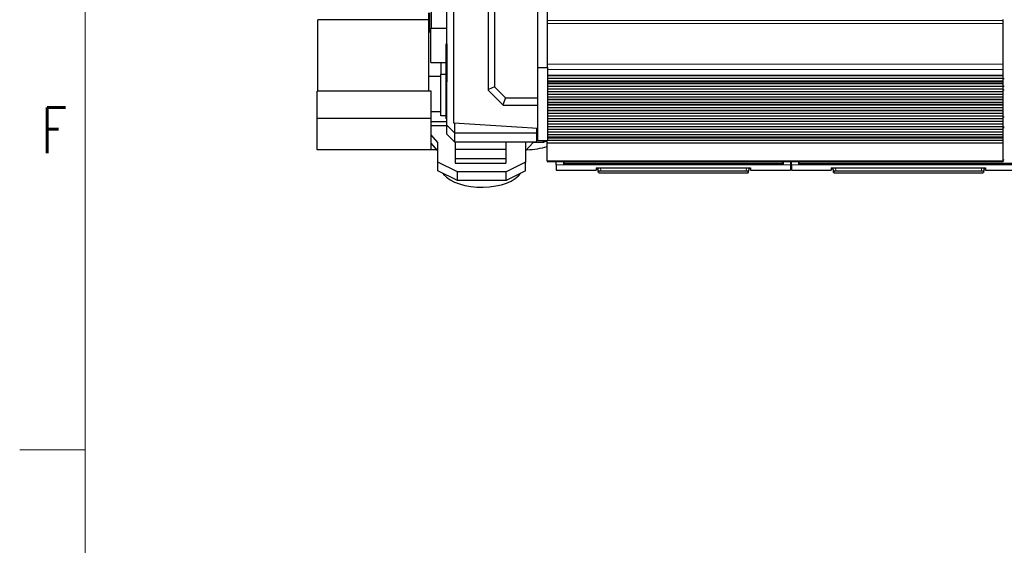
# Model space of a CAD drawing. Header units: inches. Extents: x 0 to 20790, y -12 to 14700.
# Tile 2 of 256: x 0 to 2626, y 3596 to 4997. Entities that reach past the tile are written whole.
import ezdxf

# ---------------------------------------------------------------- set-up
doc = ezdxf.new("R2010")
doc.units = ezdxf.units.IN
doc.layers.add('1', color=7, linetype='Continuous', true_color=0xffffff)
doc.layers.add('210', color=7, linetype='Continuous', true_color=0xffffff)
doc.styles.add('latin_extended', font='simplex.shx')

msp = doc.modelspace()

# ---------------------------------------------------------------- linework, layer by layer
at = {"layer": '1', "color": 2, "linetype": 'Continuous', "lineweight": 25}
for p, q in [((1139.134, 4715.489), (1139.134, 5330.205)), ((1158.134, 4721.327), (1158.134, 5353.484)), ((1250.07, 4811.108), (1250.07, 5269.684)), ((1266.393, 5262.923), (1266.393, 4817.869)), ((1382.134, 4869.327), (1382.134, 5228.074)), ((1407.134, 4869.327), (1407.134, 5207.096)), ((1091.297, 4964.33), (1091.297, 5015.332)), ((1092.953, 5015.332), (1092.953, 4964.33)), ((1098.578, 4974.327), (1098.578, 5024.327)), ((795.134, 4806.327), (795.134, 4996.827)), ((1091.134, 4996.827), (795.134, 4996.827)), ((1091.134, 4806.327), (1091.134, 4996.827)), ((2622.634, 4995.009), (2622.634, 4997.252)), ((2622.634, 4987.031), (2622.634, 4995.009)), ((1091.133, 4964.327), (1096.433, 4964.327)), ((1096.434, 4974.327), (1098.58, 4974.327)), ((1096.434, 4882.327), (1096.434, 4974.327)), ((1098.578, 4974.327), (1139.136, 4974.327)), ((2622.634, 4986.585), (2622.634, 4987.031)), ((2622.634, 4878.204), (2622.634, 4986.585)), ((1136.914, 4932.499), (1138.914, 4932.499)), ((1136.914, 4732.499), (1136.914, 4932.499)), ((1139.134, 4932.499), (1138.914, 4932.499)), ((1138.914, 4932.499), (1138.914, 4831.499)), ((1096.434, 4882.327), (1136.916, 4882.327)), ((1123.134, 4882.327), (1123.134, 4851.327)), ((1382.134, 4674.327), (1382.134, 4869.327)), ((1382.134, 4869.327), (1407.134, 4869.327)), ((1407.134, 4869.327), (1407.134, 4674.327)), ((2622.634, 4864.062), (2622.634, 4878.204)), ((2622.634, 4848.579), (2622.634, 4864.062)), ((1091.133, 4846.327), (1123.134, 4846.327)), ((1123.134, 4740.327), (1123.134, 4851.327)), ((1123.134, 4851.327), (1136.914, 4851.327)), ((1138.914, 4831.499), (1139.134, 4831.499)), ((1407.147, 4848.492), (2622.634, 4848.492)), ((2622.634, 4847.947), (1407.147, 4847.947)), ((2622.634, 4840.424), (1407.147, 4840.424)), ((2622.634, 4840.071), (1407.147, 4840.071)), ((2622.634, 4832.865), (1407.147, 4832.865)), ((2622.634, 4832.859), (1407.147, 4832.859)), ((2622.634, 4848.492), (2622.634, 4848.579)), ((2622.634, 4847.947), (2622.634, 4848.492)), ((2622.634, 4840.424), (2622.634, 4847.947)), ((2622.634, 4840.071), (2622.634, 4840.424)), ((2622.634, 4832.865), (2622.634, 4840.071)), ((2622.634, 4832.859), (2622.634, 4832.865)), ((2622.634, 4830.315), (2622.634, 4832.859)), ((2625.689, 4839.327), (2622.699, 4839.327)), ((793.134, 4733.499), (793.134, 4806.327)), ((1097.134, 4806.327), (793.134, 4806.327)), ((1097.134, 4733.499), (1097.134, 4806.327)), ((1266.393, 4817.869), (1250.07, 4811.108)), ((1250.07, 4808.377), (1250.07, 4811.108)), ((1288.324, 4770.122), (1250.07, 4808.377)), ((1266.393, 4817.869), (1295.885, 4788.377)), ((2622.634, 4826.093), (1407.147, 4826.093)), ((2622.634, 4825.74), (1407.147, 4825.74)), ((2622.634, 4818.669), (1407.147, 4818.669)), ((2622.634, 4811.951), (1407.147, 4811.951)), ((2622.634, 4811.598), (1407.147, 4811.598)), ((2625.634, 4809.327), (2622.632, 4809.327)), ((2622.634, 4830.287), (2622.634, 4830.315)), ((2622.634, 4826.093), (2622.634, 4830.287)), ((2622.634, 4825.74), (2622.634, 4826.093)), ((2622.634, 4818.669), (2622.634, 4825.74)), ((2622.634, 4811.951), (2622.634, 4818.669)), ((2622.634, 4811.598), (2622.634, 4811.951)), ((2622.634, 4804.527), (2622.634, 4811.598)), ((2622.639, 4819.327), (2625.639, 4819.327)), ((1295.885, 4788.377), (1288.324, 4770.122)), ((1295.885, 4788.377), (1382.134, 4788.377)), ((2622.634, 4804.527), (1407.147, 4804.527)), ((2622.634, 4797.809), (1407.147, 4797.809)), ((2622.634, 4797.456), (1407.147, 4797.456)), ((2622.634, 4790.385), (1407.147, 4790.385)), ((2622.634, 4783.667), (1407.147, 4783.667)), ((2622.634, 4783.313), (1407.147, 4783.313)), ((2622.634, 4797.809), (2622.634, 4804.527)), ((2622.634, 4797.456), (2622.634, 4797.809)), ((2622.634, 4790.385), (2622.634, 4797.456)), ((2622.634, 4783.667), (2622.634, 4790.385)), ((2622.634, 4783.313), (2622.634, 4783.667)), ((2622.634, 4776.242), (2622.634, 4783.313)), ((1290.07, 4768.377), (1288.324, 4770.122)), ((1382.134, 4768.377), (1290.07, 4768.377)), ((2622.634, 4776.242), (1407.147, 4776.242)), ((2622.634, 4769.574), (1407.147, 4769.574)), ((2622.634, 4769.22), (1407.147, 4769.22)), ((2622.634, 4762.286), (1407.147, 4762.286)), ((2622.634, 4755.054), (1407.147, 4755.054)), ((1407.147, 4754.918), (2622.634, 4754.918)), ((2622.634, 4754.251), (1407.147, 4754.251)), ((2622.634, 4753.615), (1407.147, 4753.615)), ((2622.634, 4772.049), (2622.634, 4776.242)), ((2622.634, 4772.022), (2622.634, 4772.049)), ((2622.634, 4769.574), (2622.634, 4772.022)), ((2622.634, 4769.22), (2622.634, 4769.574)), ((2622.634, 4762.286), (2622.634, 4769.22)), ((2622.634, 4755.054), (2622.634, 4762.286)), ((2622.634, 4754.918), (2622.634, 4755.054)), ((2622.634, 4754.251), (2622.634, 4754.918)), ((2622.634, 4753.615), (2622.634, 4754.251)), ((2622.634, 4746.544), (2622.634, 4753.615)), ((793.134, 4650.327), (793.134, 4733.499)), ((1097.134, 4733.499), (793.134, 4733.499)), ((1097.134, 4752.082), (1123.134, 4752.082)), ((1097.134, 4650.327), (1097.134, 4733.499)), ((1136.914, 4740.327), (1123.134, 4740.327)), ((1136.914, 4732.499), (1139.136, 4732.499)), ((2622.634, 4746.544), (1407.147, 4746.544)), ((2622.634, 4739.826), (1407.147, 4739.826)), ((2622.634, 4739.473), (1407.147, 4739.473)), ((2622.634, 4732.402), (1407.147, 4732.402)), ((2625.63, 4737.441), (2622.622, 4737.441)), ((2622.634, 4739.826), (2622.634, 4746.544)), ((2622.634, 4739.473), (2622.634, 4739.826)), ((2622.634, 4732.402), (2622.634, 4739.473)), ((2622.634, 4725.684), (2622.634, 4732.402)), ((1097.134, 4725.779), (1139.138, 4725.779)), ((1139.138, 4713.733), (1097.134, 4713.733)), ((1139.134, 4691.489), (1139.134, 4715.489)), ((1159.134, 4695.489), (1139.134, 4715.489)), ((1382.134, 4706.484), (1158.134, 4721.327)), ((1159.134, 4721.262), (1159.134, 4695.489)), ((1379.134, 4695.489), (1379.134, 4706.685)), ((2622.634, 4725.684), (1407.147, 4725.684)), ((2622.634, 4725.331), (1407.147, 4725.331)), ((2622.634, 4718.26), (1407.147, 4718.26)), ((2622.634, 4711.542), (1407.147, 4711.542)), ((2622.634, 4711.189), (1407.147, 4711.189)), ((2622.634, 4704.118), (1407.147, 4704.118)), ((2622.634, 4725.331), (2622.634, 4725.684)), ((2622.634, 4718.26), (2622.634, 4725.331)), ((2622.634, 4711.542), (2622.634, 4718.26)), ((2622.634, 4711.189), (2622.634, 4711.542)), ((2622.634, 4704.118), (2622.634, 4711.189)), ((2622.634, 4697.4), (2622.634, 4704.118)), ((1115.134, 4669.844), (1097.134, 4689.87)), ((1159.134, 4671.489), (1139.134, 4691.489)), ((1159.134, 4695.489), (1159.134, 4671.489)), ((1159.134, 4695.489), (1379.134, 4695.489)), ((1379.134, 4671.489), (1379.134, 4695.489)), ((1382.134, 4691.844), (1379.134, 4691.844)), ((1407.134, 4674.327), (1382.134, 4674.327)), ((1397.134, 4669.327), (1397.134, 4674.327)), ((1406.634, 4667.876), (1406.634, 4674.327)), ((2622.634, 4697.4), (1407.147, 4697.4)), ((2622.634, 4697.046), (1407.147, 4697.046)), ((2622.634, 4689.975), (1407.147, 4689.975)), ((2622.634, 4683.258), (1407.147, 4683.258)), ((2622.634, 4682.904), (1407.147, 4682.904)), ((2622.634, 4674.773), (1407.147, 4674.773)), ((2622.634, 4697.046), (2622.634, 4697.4)), ((2622.634, 4689.975), (2622.634, 4697.046)), ((2622.634, 4683.258), (2622.634, 4689.975)), ((2622.634, 4682.904), (2622.634, 4683.258)), ((2622.634, 4680.63), (2622.634, 4682.904)), ((2622.634, 4674.773), (2622.634, 4680.63)), ((2622.634, 4667.876), (2622.634, 4674.773)), ((1097.134, 4650.327), (793.134, 4650.327)), ((1115.134, 4647.327), (1097.134, 4667.353)), ((1115.134, 4616.844), (1115.134, 4669.844)), ((1159.134, 4671.489), (1379.134, 4671.489)), ((1161.134, 4671.49), (1161.134, 4650.871)), ((1161.134, 4650.871), (1161.134, 4626.285)), ((1296.134, 4650.871), (1161.134, 4650.871)), ((1296.134, 4671.49), (1296.134, 4650.871)), ((1296.134, 4650.871), (1296.134, 4626.285)), ((1350.613, 4671.49), (1349.134, 4669.844)), ((1349.134, 4669.844), (1349.134, 4616.844)), ((1368.908, 4669.327), (1349.134, 4647.327)), ((1368.908, 4669.327), (1368.908, 4671.49)), ((1397.134, 4669.327), (1368.908, 4669.327)), ((1406.634, 4673.493), (1397.134, 4669.327)), ((1406.634, 4620.912), (1406.634, 4667.876)), ((2622.634, 4667.876), (1406.634, 4667.876)), ((2622.634, 4620.912), (2622.634, 4667.876)), ((1296.134, 4626.285), (1161.134, 4626.285)), ((1161.134, 4626.285), (1161.134, 4614.249)), ((1296.134, 4626.285), (1296.134, 4614.249)), ((1115.134, 4594.327), (1115.134, 4616.844)), ((1167.134, 4590.844), (1115.134, 4616.844)), ((1161.134, 4614.249), (1296.134, 4614.249)), ((1349.134, 4616.844), (1297.134, 4590.844)), ((1349.134, 4594.327), (1349.134, 4616.844)), ((1406.634, 4620.912), (1406.634, 4619.178)), ((1406.634, 4619.178), (2622.634, 4619.178)), ((1430.884, 4610.328), (1430.884, 4619.178)), ((1430.884, 4610.328), (1430.884, 4596.091)), ((1430.884, 4596.091), (1536.884, 4596.091)), ((1450.884, 4610.328), (1450.884, 4619.178)), ((2035.884, 4610.328), (1450.884, 4610.328)), ((1451.884, 4614.193), (1451.884, 4619.178)), ((1451.884, 4613.404), (1451.884, 4614.193)), ((1451.884, 4613.404), (2034.884, 4613.404)), ((1536.884, 4601.799), (1536.884, 4596.091)), ((1536.884, 4599.091), (1542.596, 4599.091)), ((1541.884, 4602.296), (1943.884, 4602.296)), ((1542.89, 4593.484), (1542.428, 4602.296)), ((1944.339, 4602.288), (1943.878, 4593.484)), ((1944.172, 4599.091), (1948.884, 4599.091)), ((1948.884, 4601.799), (1948.884, 4596.091)), ((1948.884, 4596.091), (2055.884, 4596.091)), ((2034.884, 4614.193), (2034.884, 4619.178)), ((2034.884, 4613.404), (2034.884, 4614.193)), ((2035.884, 4619.178), (2035.884, 4610.328)), ((2055.884, 4619.178), (2055.884, 4610.328)), ((2055.884, 4610.328), (2055.884, 4596.091)), ((2055.884, 4599.091), (2057.884, 4599.091)), ((2057.884, 4610.328), (2057.884, 4619.178)), ((2057.884, 4610.328), (2057.884, 4596.091)), ((2057.884, 4596.091), (2163.884, 4596.091)), ((2077.884, 4610.328), (2077.884, 4619.178)), ((2662.884, 4610.328), (2077.884, 4610.328)), ((2078.884, 4614.193), (2078.884, 4619.178)), ((2078.884, 4613.404), (2078.884, 4614.193)), ((2078.884, 4613.404), (2661.884, 4613.404)), ((2163.884, 4601.799), (2163.884, 4596.091)), ((2163.884, 4599.091), (2169.596, 4599.091)), ((2168.884, 4602.296), (2570.884, 4602.296)), ((2169.89, 4593.484), (2169.428, 4602.296)), ((2571.339, 4602.288), (2570.878, 4593.484)), ((2571.172, 4599.091), (2575.884, 4599.091)), ((2575.884, 4601.799), (2575.884, 4596.091)), ((2575.884, 4596.091), (2682.884, 4596.091)), ((2622.634, 4620.912), (2622.634, 4619.178)), ((1167.134, 4568.327), (1115.134, 4594.327)), ((1297.134, 4590.844), (1167.134, 4590.844)), ((1167.134, 4568.327), (1167.134, 4590.844)), ((1349.134, 4594.327), (1297.134, 4568.327)), ((1297.134, 4568.327), (1297.134, 4590.844)), ((1543.114, 4589.198), (1542.89, 4593.484)), ((1543.888, 4592.54), (1544.113, 4588.251)), ((1544.113, 4588.251), (1942.655, 4588.251)), ((1942.655, 4588.251), (1942.879, 4592.54)), ((1943.653, 4589.198), (1943.878, 4593.484)), ((2170.114, 4589.198), (2169.89, 4593.484)), ((2170.888, 4592.54), (2171.113, 4588.251)), ((2171.113, 4588.251), (2569.655, 4588.251)), ((2569.655, 4588.251), (2569.879, 4592.54)), ((2570.653, 4589.198), (2570.878, 4593.484)), ((1297.134, 4568.327), (1167.134, 4568.327))]:
    msp.add_line(p, q, dxfattribs=at)
at = {"layer": '1', "color": 110, "linetype": 'Continuous', "lineweight": 13}
for p, q in [((2622.634, 4995.009), (1407.147, 4995.009)), ((2622.634, 4987.031), (1407.147, 4987.031)), ((2622.634, 4986.585), (1407.147, 4986.585)), ((2622.634, 4878.204), (1407.147, 4878.204)), ((2622.634, 4864.062), (1407.147, 4864.062)), ((2622.634, 4848.579), (1407.147, 4848.579)), ((2622.634, 4830.315), (1407.147, 4830.315)), ((2622.634, 4830.287), (1407.147, 4830.287)), ((2622.634, 4772.049), (1407.147, 4772.049)), ((2622.634, 4772.022), (1407.147, 4772.022)), ((2625.63, 4736.787), (2622.622, 4736.787)), ((2625.63, 4711.313), (2622.622, 4711.313)), ((2625.63, 4708.967), (2622.622, 4708.967)), ((2622.634, 4680.63), (1407.147, 4680.63)), ((2625.629, 4623.161), (2622.632, 4623.161)), ((2622.634, 4620.912), (1406.634, 4620.912)), ((1450.884, 4610.328), (1430.884, 4610.328)), ((1451.889, 4618.204), (1450.884, 4618.204)), ((1548.919, 4602.296), (1549.356, 4593.965)), ((1937.412, 4593.965), (1937.849, 4602.296)), ((2035.884, 4618.204), (2034.878, 4618.204)), ((2055.884, 4610.328), (2035.884, 4610.328)), ((2057.884, 4618.204), (2055.884, 4618.204)), ((2077.884, 4610.328), (2057.884, 4610.328)), ((2078.889, 4618.204), (2077.884, 4618.204)), ((2175.919, 4602.296), (2176.356, 4593.965)), ((2564.412, 4593.965), (2564.849, 4602.296)), ((1549.356, 4593.965), (1549.356, 4593.021)), ((1549.356, 4593.965), (1937.412, 4593.965)), ((1937.412, 4593.021), (1549.356, 4593.021)), ((1937.412, 4593.965), (1937.412, 4593.021)), ((2176.356, 4593.965), (2176.356, 4593.021)), ((2176.356, 4593.965), (2564.412, 4593.965)), ((2564.412, 4593.021), (2176.356, 4593.021)), ((2564.412, 4593.965), (2564.412, 4593.021))]:
    msp.add_line(p, q, dxfattribs=at)
at = {"layer": '1', "color": 2, "linetype": 'Continuous', "lineweight": 25}
for centre, start_param, end_param in [((1117.134, 4705.275), 1.3879949, 1.52818848), ((1347.134, 4705.275), 1.61350235, 2.14236984), ((1232.134, 4605.275), 0.31818443, 0.39269908), ((1232.134, 4605.275), 0.39269908, 2.82340822)]:
    msp.add_ellipse(centre, major_axis=(-110, 0), ratio=0.5, start_param=start_param, end_param=end_param, dxfattribs=at)
at = {"layer": '1', "color": 110, "linetype": 'Continuous', "lineweight": 13}
for centre, major_axis, start_param, end_param in [((1543.888, 4593.536), (-0.999, -0.052), 0, 1.51862377), ((1942.879, 4593.536), (0.999, -0.052), 4.76456153, 6.2831853), ((2170.888, 4593.536), (0.999, 0.052), 3.14159265, 4.66021642), ((2569.879, 4593.536), (-0.999, 0.052), 1.62296888, 3.14159265)]:
    msp.add_ellipse(centre, major_axis=major_axis, ratio=0.99641591, start_param=start_param, end_param=end_param, dxfattribs=at)
at = {"layer": '1', "color": 2, "linetype": 'Continuous', "lineweight": 25}
for points in [[(2035.884, 4613.293), (1450.884, 4613.293)], [(2662.884, 4613.293), (2077.884, 4613.293)]]:
    msp.add_open_spline(points, degree=1, dxfattribs=at)
at = {"layer": '1', "color": 110, "linetype": 'Continuous', "lineweight": 13}
for points, degree in [([(2034.884, 4614.193), (1451.884, 4614.193)], 1), ([(2057.884, 4613.292), (2057.217, 4613.292), (2056.551, 4613.292), (2055.884, 4613.292)], 3), ([(2661.884, 4614.193), (2078.884, 4614.193)], 1)]:
    msp.add_open_spline(points, degree=degree, dxfattribs=at)
at = {"layer": '1', "color": 2, "linetype": 'Continuous', "lineweight": 25}
for points, knots in [([(1536.884, 4601.799), (1536.884, 4601.815), (1536.892, 4601.831), (1536.924, 4601.863), (1536.972, 4601.895), (1537.051, 4601.926), (1537.11, 4601.945), (1537.123, 4601.949), (1537.148, 4601.957), (1537.162, 4601.96), (1537.204, 4601.972), (1537.233, 4601.98), (1537.327, 4602.002), (1537.467, 4602.031), (1537.634, 4602.059), (1537.77, 4602.079), (1537.817, 4602.086), (1537.89, 4602.096), (1537.915, 4602.099), (1537.966, 4602.106), (1537.991, 4602.109), (1538.122, 4602.125), (1538.232, 4602.137), (1538.462, 4602.16), (1538.703, 4602.182), (1538.965, 4602.202), (1539.136, 4602.213), (1539.171, 4602.215), (1539.24, 4602.22), (1539.275, 4602.222), (1539.381, 4602.228), (1539.452, 4602.232), (1539.669, 4602.244), (1539.963, 4602.258), (1540.27, 4602.269), (1540.504, 4602.277), (1540.583, 4602.279), (1540.743, 4602.283), (1540.823, 4602.285), (1541.066, 4602.29), (1541.39, 4602.295), (1541.719, 4602.296), (1541.884, 4602.296)], [0, 0, 0, 0, 0.0625, 0.0625, 0.125, 0.1875, 0.1875, 0.203125, 0.203125, 0.21875, 0.21875, 0.25, 0.25, 0.3125, 0.375, 0.375, 0.40625, 0.40625, 0.421875, 0.421875, 0.4375, 0.4375, 0.5, 0.5, 0.5625, 0.625, 0.625, 0.640625, 0.640625, 0.65625, 0.65625, 0.6875, 0.6875, 0.75, 0.8125, 0.8125, 0.84375, 0.84375, 0.875, 0.875, 0.9375, 1, 1, 1, 1]), ([(1943.884, 4602.296), (1944.049, 4602.296), (1944.213, 4602.295), (1944.537, 4602.292), (1944.859, 4602.287), (1945.176, 4602.279), (1945.372, 4602.273), (1945.411, 4602.272), (1945.489, 4602.269), (1945.529, 4602.268), (1945.645, 4602.264), (1945.722, 4602.261), (1945.949, 4602.251), (1946.243, 4602.237), (1946.523, 4602.22), (1946.727, 4602.207), (1946.827, 4602.2), (1946.925, 4602.192), (1946.99, 4602.187), (1947.022, 4602.184), (1947.182, 4602.171), (1947.303, 4602.16), (1947.533, 4602.137), (1947.752, 4602.113), (1947.947, 4602.087), (1948.061, 4602.07), (1948.084, 4602.066), (1948.128, 4602.059), (1948.15, 4602.056), (1948.213, 4602.045), (1948.254, 4602.038), (1948.369, 4602.017), (1948.509, 4601.988), (1948.619, 4601.957), (1948.691, 4601.934), (1948.712, 4601.927), (1948.753, 4601.911), (1948.771, 4601.903), (1948.819, 4601.879), (1948.868, 4601.847), (1948.884, 4601.815), (1948.884, 4601.799)], [0, 0, 0, 0, 0.0625, 0.0625, 0.125, 0.1875, 0.1875, 0.203125, 0.203125, 0.21875, 0.21875, 0.25, 0.25, 0.3125, 0.375, 0.375, 0.40625, 0.421875, 0.421875, 0.4375, 0.4375, 0.5, 0.5, 0.5625, 0.625, 0.625, 0.640625, 0.640625, 0.65625, 0.65625, 0.6875, 0.6875, 0.75, 0.8125, 0.8125, 0.84375, 0.84375, 0.875, 0.875, 0.9375, 1, 1, 1, 1]), ([(2163.884, 4601.799), (2163.884, 4601.815), (2163.892, 4601.831), (2163.924, 4601.863), (2163.972, 4601.895), (2164.051, 4601.926), (2164.11, 4601.945), (2164.123, 4601.949), (2164.148, 4601.957), (2164.162, 4601.96), (2164.204, 4601.972), (2164.233, 4601.98), (2164.327, 4602.002), (2164.467, 4602.031), (2164.634, 4602.059), (2164.77, 4602.079), (2164.817, 4602.086), (2164.89, 4602.096), (2164.915, 4602.099), (2164.966, 4602.106), (2164.991, 4602.109), (2165.122, 4602.125), (2165.232, 4602.137), (2165.462, 4602.16), (2165.703, 4602.182), (2165.965, 4602.202), (2166.136, 4602.213), (2166.171, 4602.215), (2166.24, 4602.22), (2166.275, 4602.222), (2166.381, 4602.228), (2166.452, 4602.232), (2166.669, 4602.244), (2166.963, 4602.258), (2167.27, 4602.269), (2167.504, 4602.277), (2167.583, 4602.279), (2167.743, 4602.283), (2167.823, 4602.285), (2168.066, 4602.29), (2168.39, 4602.295), (2168.719, 4602.296), (2168.884, 4602.296)], [0, 0, 0, 0, 0.0625, 0.0625, 0.125, 0.1875, 0.1875, 0.203125, 0.203125, 0.21875, 0.21875, 0.25, 0.25, 0.3125, 0.375, 0.375, 0.40625, 0.40625, 0.421875, 0.421875, 0.4375, 0.4375, 0.5, 0.5, 0.5625, 0.625, 0.625, 0.640625, 0.640625, 0.65625, 0.65625, 0.6875, 0.6875, 0.75, 0.8125, 0.8125, 0.84375, 0.84375, 0.875, 0.875, 0.9375, 1, 1, 1, 1]), ([(2570.884, 4602.296), (2571.049, 4602.296), (2571.213, 4602.295), (2571.537, 4602.292), (2571.859, 4602.287), (2572.176, 4602.279), (2572.372, 4602.273), (2572.411, 4602.272), (2572.489, 4602.269), (2572.529, 4602.268), (2572.645, 4602.264), (2572.722, 4602.261), (2572.949, 4602.251), (2573.243, 4602.237), (2573.523, 4602.22), (2573.727, 4602.207), (2573.827, 4602.2), (2573.925, 4602.192), (2573.99, 4602.187), (2574.022, 4602.184), (2574.182, 4602.171), (2574.303, 4602.16), (2574.533, 4602.137), (2574.752, 4602.113), (2574.947, 4602.087), (2575.061, 4602.07), (2575.084, 4602.066), (2575.128, 4602.059), (2575.15, 4602.056), (2575.213, 4602.045), (2575.254, 4602.038), (2575.369, 4602.017), (2575.509, 4601.988), (2575.619, 4601.957), (2575.691, 4601.934), (2575.712, 4601.927), (2575.753, 4601.911), (2575.771, 4601.903), (2575.819, 4601.879), (2575.868, 4601.847), (2575.884, 4601.815), (2575.884, 4601.799)], [0, 0, 0, 0, 0.0625, 0.0625, 0.125, 0.1875, 0.1875, 0.203125, 0.203125, 0.21875, 0.21875, 0.25, 0.25, 0.3125, 0.375, 0.375, 0.40625, 0.421875, 0.421875, 0.4375, 0.4375, 0.5, 0.5, 0.5625, 0.625, 0.625, 0.640625, 0.640625, 0.65625, 0.65625, 0.6875, 0.6875, 0.75, 0.8125, 0.8125, 0.84375, 0.84375, 0.875, 0.875, 0.9375, 1, 1, 1, 1])]:
    msp.add_open_spline(points, degree=3, knots=knots, dxfattribs=at)
at = {"layer": '1', "color": 110, "linetype": 'Continuous', "lineweight": 13}
for points, knots in [([(1549.356, 4593.965), (1549.141, 4593.963), (1548.714, 4593.958), (1548.291, 4593.95), (1548.028, 4593.945), (1547.975, 4593.943), (1547.871, 4593.941), (1547.715, 4593.937), (1547.561, 4593.933), (1547.257, 4593.924), (1546.859, 4593.911), (1546.476, 4593.896), (1546.242, 4593.886), (1546.195, 4593.883), (1546.102, 4593.879), (1546.056, 4593.877), (1545.919, 4593.87), (1545.829, 4593.866), (1545.564, 4593.852), (1545.225, 4593.832), (1544.913, 4593.81), (1544.69, 4593.793), (1544.617, 4593.788), (1544.51, 4593.779), (1544.475, 4593.776), (1544.406, 4593.77), (1544.372, 4593.767), (1544.203, 4593.752), (1544.078, 4593.739), (1543.845, 4593.714), (1543.63, 4593.688), (1543.451, 4593.662), (1543.351, 4593.645), (1543.332, 4593.642), (1543.294, 4593.635), (1543.275, 4593.631), (1543.222, 4593.621), (1543.189, 4593.614), (1543.099, 4593.594), (1542.999, 4593.566), (1542.939, 4593.539), (1542.899, 4593.511), (1542.889, 4593.498), (1542.89, 4593.484)], [0, 0, 0, 0, 0.0625, 0.125, 0.125, 0.140625, 0.140625, 0.15625, 0.1875, 0.1875, 0.25, 0.3125, 0.3125, 0.328125, 0.328125, 0.34375, 0.34375, 0.375, 0.375, 0.4375, 0.5, 0.5, 0.53125, 0.53125, 0.546875, 0.546875, 0.5625, 0.5625, 0.625, 0.625, 0.6875, 0.75, 0.75, 0.765625, 0.765625, 0.78125, 0.78125, 0.8125, 0.8125, 0.875, 0.9375, 0.9375, 1, 1, 1, 1]), ([(1549.356, 4593.021), (1549.174, 4593.021), (1548.812, 4593.019), (1548.453, 4593.014), (1548.231, 4593.01), (1548.186, 4593.01), (1548.098, 4593.008), (1548.054, 4593.007), (1547.922, 4593.004), (1547.836, 4593.002), (1547.578, 4592.995), (1547.241, 4592.984), (1546.917, 4592.97), (1546.718, 4592.96), (1546.679, 4592.958), (1546.6, 4592.954), (1546.561, 4592.952), (1546.445, 4592.946), (1546.368, 4592.942), (1546.145, 4592.928), (1545.858, 4592.909), (1545.594, 4592.888), (1545.405, 4592.871), (1545.313, 4592.862), (1545.224, 4592.853), (1545.166, 4592.847), (1545.137, 4592.844), (1544.994, 4592.829), (1544.889, 4592.816), (1544.692, 4592.79), (1544.511, 4592.763), (1544.36, 4592.735), (1544.276, 4592.716), (1544.259, 4592.713), (1544.227, 4592.706), (1544.212, 4592.702), (1544.167, 4592.691), (1544.14, 4592.683), (1544.063, 4592.661), (1543.979, 4592.631), (1543.929, 4592.601), (1543.904, 4592.578), (1543.895, 4592.567), (1543.89, 4592.555), (1543.889, 4592.548), (1543.888, 4592.544), (1543.888, 4592.54)], [0, 0, 0, 0, 0.0625, 0.125, 0.125, 0.140625, 0.140625, 0.15625, 0.15625, 0.1875, 0.1875, 0.25, 0.3125, 0.3125, 0.328125, 0.328125, 0.34375, 0.34375, 0.375, 0.375, 0.4375, 0.5, 0.5, 0.53125, 0.546875, 0.546875, 0.5625, 0.5625, 0.625, 0.625, 0.6875, 0.75, 0.75, 0.765625, 0.765625, 0.78125, 0.78125, 0.8125, 0.8125, 0.875, 0.9375, 0.9375, 0.96875, 0.984375, 0.984375, 1, 1, 1, 1]), ([(1943.878, 4593.484), (1943.879, 4593.498), (1943.859, 4593.525), (1943.798, 4593.553), (1943.747, 4593.57), (1943.736, 4593.574), (1943.713, 4593.581), (1943.677, 4593.591), (1943.635, 4593.601), (1943.544, 4593.622), (1943.403, 4593.649), (1943.224, 4593.676), (1943.075, 4593.695), (1943.023, 4593.702), (1942.941, 4593.712), (1942.914, 4593.715), (1942.857, 4593.721), (1942.828, 4593.724), (1942.681, 4593.74), (1942.43, 4593.765), (1942.148, 4593.788), (1941.924, 4593.805), (1941.847, 4593.81), (1941.729, 4593.819), (1941.689, 4593.821), (1941.609, 4593.827), (1941.568, 4593.829), (1941.361, 4593.842), (1941.191, 4593.852), (1940.839, 4593.871), (1940.658, 4593.88), (1940.285, 4593.896), (1940.093, 4593.904), (1939.847, 4593.913), (1939.797, 4593.915), (1939.698, 4593.918), (1939.647, 4593.92), (1939.496, 4593.925), (1939.395, 4593.928), (1939.09, 4593.936), (1938.679, 4593.947), (1938.261, 4593.954), (1937.84, 4593.96), (1937.627, 4593.963), (1937.412, 4593.965)], [0, 0, 0, 0, 0.0625, 0.125, 0.125, 0.140625, 0.140625, 0.15625, 0.1875, 0.1875, 0.25, 0.3125, 0.3125, 0.34375, 0.34375, 0.359375, 0.359375, 0.375, 0.375, 0.4375, 0.5, 0.5, 0.53125, 0.53125, 0.546875, 0.546875, 0.5625, 0.5625, 0.625, 0.625, 0.6875, 0.6875, 0.75, 0.75, 0.765625, 0.765625, 0.78125, 0.78125, 0.8125, 0.8125, 0.875, 0.9375, 0.9375, 1, 1, 1, 1]), ([(1937.412, 4593.021), (1937.503, 4593.021), (1937.594, 4593.021), (1937.775, 4593.02), (1937.865, 4593.019), (1938.134, 4593.017), (1938.489, 4593.012), (1938.837, 4593.004), (1939.095, 4592.997), (1939.181, 4592.995), (1939.309, 4592.991), (1939.351, 4592.989), (1939.436, 4592.986), (1939.478, 4592.985), (1939.686, 4592.977), (1939.849, 4592.97), (1940.164, 4592.955), (1940.317, 4592.947), (1940.615, 4592.929), (1940.759, 4592.919), (1940.933, 4592.906), (1940.968, 4592.904), (1941.036, 4592.899), (1941.137, 4592.891), (1941.234, 4592.882), (1941.423, 4592.865), (1941.662, 4592.842), (1941.873, 4592.817), (1941.997, 4592.8), (1942.021, 4592.797), (1942.069, 4592.79), (1942.093, 4592.787), (1942.162, 4592.777), (1942.205, 4592.77), (1942.331, 4592.749), (1942.482, 4592.721), (1942.6, 4592.692), (1942.676, 4592.669), (1942.7, 4592.662), (1942.732, 4592.651), (1942.742, 4592.647), (1942.761, 4592.639), (1942.77, 4592.635), (1942.813, 4592.616), (1942.864, 4592.586), (1942.88, 4592.555), (1942.879, 4592.54)], [0, 0, 0, 0, 0.03125, 0.03125, 0.0625, 0.0625, 0.125, 0.1875, 0.1875, 0.21875, 0.21875, 0.234375, 0.234375, 0.25, 0.25, 0.3125, 0.3125, 0.375, 0.375, 0.4375, 0.4375, 0.453125, 0.453125, 0.46875, 0.5, 0.5, 0.5625, 0.625, 0.625, 0.640625, 0.640625, 0.65625, 0.65625, 0.6875, 0.6875, 0.75, 0.8125, 0.8125, 0.84375, 0.84375, 0.859375, 0.859375, 0.875, 0.875, 0.9375, 1, 1, 1, 1]), ([(2176.356, 4593.965), (2176.141, 4593.963), (2175.714, 4593.958), (2175.291, 4593.95), (2175.028, 4593.945), (2174.975, 4593.943), (2174.871, 4593.941), (2174.715, 4593.937), (2174.561, 4593.933), (2174.257, 4593.924), (2173.859, 4593.911), (2173.476, 4593.896), (2173.242, 4593.886), (2173.195, 4593.883), (2173.102, 4593.879), (2173.056, 4593.877), (2172.919, 4593.87), (2172.829, 4593.866), (2172.564, 4593.852), (2172.225, 4593.832), (2171.913, 4593.81), (2171.69, 4593.793), (2171.617, 4593.788), (2171.51, 4593.779), (2171.475, 4593.776), (2171.406, 4593.77), (2171.372, 4593.767), (2171.203, 4593.752), (2171.078, 4593.739), (2170.845, 4593.714), (2170.63, 4593.688), (2170.451, 4593.662), (2170.351, 4593.645), (2170.332, 4593.642), (2170.294, 4593.635), (2170.275, 4593.631), (2170.222, 4593.621), (2170.189, 4593.614), (2170.099, 4593.594), (2169.999, 4593.566), (2169.939, 4593.539), (2169.899, 4593.511), (2169.889, 4593.498), (2169.89, 4593.484)], [0, 0, 0, 0, 0.0625, 0.125, 0.125, 0.140625, 0.140625, 0.15625, 0.1875, 0.1875, 0.25, 0.3125, 0.3125, 0.328125, 0.328125, 0.34375, 0.34375, 0.375, 0.375, 0.4375, 0.5, 0.5, 0.53125, 0.53125, 0.546875, 0.546875, 0.5625, 0.5625, 0.625, 0.625, 0.6875, 0.75, 0.75, 0.765625, 0.765625, 0.78125, 0.78125, 0.8125, 0.8125, 0.875, 0.9375, 0.9375, 1, 1, 1, 1]), ([(2176.356, 4593.021), (2176.174, 4593.021), (2175.812, 4593.019), (2175.453, 4593.014), (2175.231, 4593.01), (2175.186, 4593.01), (2175.098, 4593.008), (2175.054, 4593.007), (2174.922, 4593.004), (2174.836, 4593.002), (2174.578, 4592.995), (2174.241, 4592.984), (2173.917, 4592.97), (2173.718, 4592.96), (2173.679, 4592.958), (2173.6, 4592.954), (2173.561, 4592.952), (2173.445, 4592.946), (2173.368, 4592.942), (2173.145, 4592.928), (2172.858, 4592.909), (2172.594, 4592.888), (2172.405, 4592.871), (2172.313, 4592.862), (2172.224, 4592.853), (2172.166, 4592.847), (2172.137, 4592.844), (2171.994, 4592.829), (2171.889, 4592.816), (2171.692, 4592.79), (2171.511, 4592.763), (2171.36, 4592.735), (2171.276, 4592.716), (2171.259, 4592.713), (2171.227, 4592.706), (2171.212, 4592.702), (2171.167, 4592.691), (2171.14, 4592.683), (2171.063, 4592.661), (2170.979, 4592.631), (2170.929, 4592.601), (2170.904, 4592.578), (2170.895, 4592.567), (2170.89, 4592.555), (2170.889, 4592.548), (2170.888, 4592.544), (2170.888, 4592.54)], [0, 0, 0, 0, 0.0625, 0.125, 0.125, 0.140625, 0.140625, 0.15625, 0.15625, 0.1875, 0.1875, 0.25, 0.3125, 0.3125, 0.328125, 0.328125, 0.34375, 0.34375, 0.375, 0.375, 0.4375, 0.5, 0.5, 0.53125, 0.546875, 0.546875, 0.5625, 0.5625, 0.625, 0.625, 0.6875, 0.75, 0.75, 0.765625, 0.765625, 0.78125, 0.78125, 0.8125, 0.8125, 0.875, 0.9375, 0.9375, 0.96875, 0.984375, 0.984375, 1, 1, 1, 1]), ([(2570.878, 4593.484), (2570.879, 4593.498), (2570.859, 4593.525), (2570.798, 4593.553), (2570.747, 4593.57), (2570.736, 4593.574), (2570.713, 4593.581), (2570.677, 4593.591), (2570.635, 4593.601), (2570.544, 4593.622), (2570.403, 4593.649), (2570.224, 4593.676), (2570.075, 4593.695), (2570.023, 4593.702), (2569.941, 4593.712), (2569.914, 4593.715), (2569.857, 4593.721), (2569.828, 4593.724), (2569.681, 4593.74), (2569.43, 4593.765), (2569.148, 4593.788), (2568.924, 4593.805), (2568.847, 4593.81), (2568.729, 4593.819), (2568.689, 4593.821), (2568.609, 4593.827), (2568.568, 4593.829), (2568.361, 4593.842), (2568.191, 4593.852), (2567.839, 4593.871), (2567.658, 4593.88), (2567.285, 4593.896), (2567.093, 4593.904), (2566.847, 4593.913), (2566.797, 4593.915), (2566.698, 4593.918), (2566.647, 4593.92), (2566.496, 4593.925), (2566.395, 4593.928), (2566.09, 4593.936), (2565.679, 4593.947), (2565.261, 4593.954), (2564.84, 4593.96), (2564.627, 4593.963), (2564.412, 4593.965)], [0, 0, 0, 0, 0.0625, 0.125, 0.125, 0.140625, 0.140625, 0.15625, 0.1875, 0.1875, 0.25, 0.3125, 0.3125, 0.34375, 0.34375, 0.359375, 0.359375, 0.375, 0.375, 0.4375, 0.5, 0.5, 0.53125, 0.53125, 0.546875, 0.546875, 0.5625, 0.5625, 0.625, 0.625, 0.6875, 0.6875, 0.75, 0.75, 0.765625, 0.765625, 0.78125, 0.78125, 0.8125, 0.8125, 0.875, 0.9375, 0.9375, 1, 1, 1, 1]), ([(2564.412, 4593.021), (2564.503, 4593.021), (2564.594, 4593.021), (2564.775, 4593.02), (2564.865, 4593.019), (2565.134, 4593.017), (2565.489, 4593.012), (2565.837, 4593.004), (2566.095, 4592.997), (2566.181, 4592.995), (2566.309, 4592.991), (2566.351, 4592.989), (2566.436, 4592.986), (2566.478, 4592.985), (2566.686, 4592.977), (2566.849, 4592.97), (2567.164, 4592.955), (2567.317, 4592.947), (2567.615, 4592.929), (2567.759, 4592.919), (2567.933, 4592.906), (2567.968, 4592.904), (2568.036, 4592.899), (2568.137, 4592.891), (2568.234, 4592.882), (2568.423, 4592.865), (2568.662, 4592.842), (2568.873, 4592.817), (2568.997, 4592.8), (2569.021, 4592.797), (2569.069, 4592.79), (2569.093, 4592.787), (2569.162, 4592.777), (2569.205, 4592.77), (2569.331, 4592.749), (2569.482, 4592.721), (2569.6, 4592.692), (2569.676, 4592.669), (2569.7, 4592.662), (2569.732, 4592.651), (2569.742, 4592.647), (2569.761, 4592.639), (2569.77, 4592.635), (2569.813, 4592.616), (2569.864, 4592.586), (2569.88, 4592.555), (2569.879, 4592.54)], [0, 0, 0, 0, 0.03125, 0.03125, 0.0625, 0.0625, 0.125, 0.1875, 0.1875, 0.21875, 0.21875, 0.234375, 0.234375, 0.25, 0.25, 0.3125, 0.3125, 0.375, 0.375, 0.4375, 0.4375, 0.453125, 0.453125, 0.46875, 0.5, 0.5, 0.5625, 0.625, 0.625, 0.640625, 0.640625, 0.65625, 0.65625, 0.6875, 0.6875, 0.75, 0.8125, 0.8125, 0.84375, 0.84375, 0.859375, 0.859375, 0.875, 0.875, 0.9375, 1, 1, 1, 1])]:
    msp.add_open_spline(points, degree=3, knots=knots, dxfattribs=at)
at = {"layer": '210', "color": 7, "linetype": 'Continuous', "lineweight": 18}
for p, q in [((175, 175), (175, 14525)), ((175, 3850), (0, 3850))]:
    msp.add_line(p, q, dxfattribs=at)

# ---------------------------------------------------------------- texts
at = {"layer": '210', "color": 211, "linetype": 'Continuous', "lineweight": 18, "insert": (58.721, 4640.689), "char_height": 122.5, "attachment_point": 7, "line_spacing_factor": 0.963855, "style": 'latin_extended'}
msp.add_mtext('\\W0.7067;F', dxfattribs=at)

doc.saveas('drawing.dxf')
